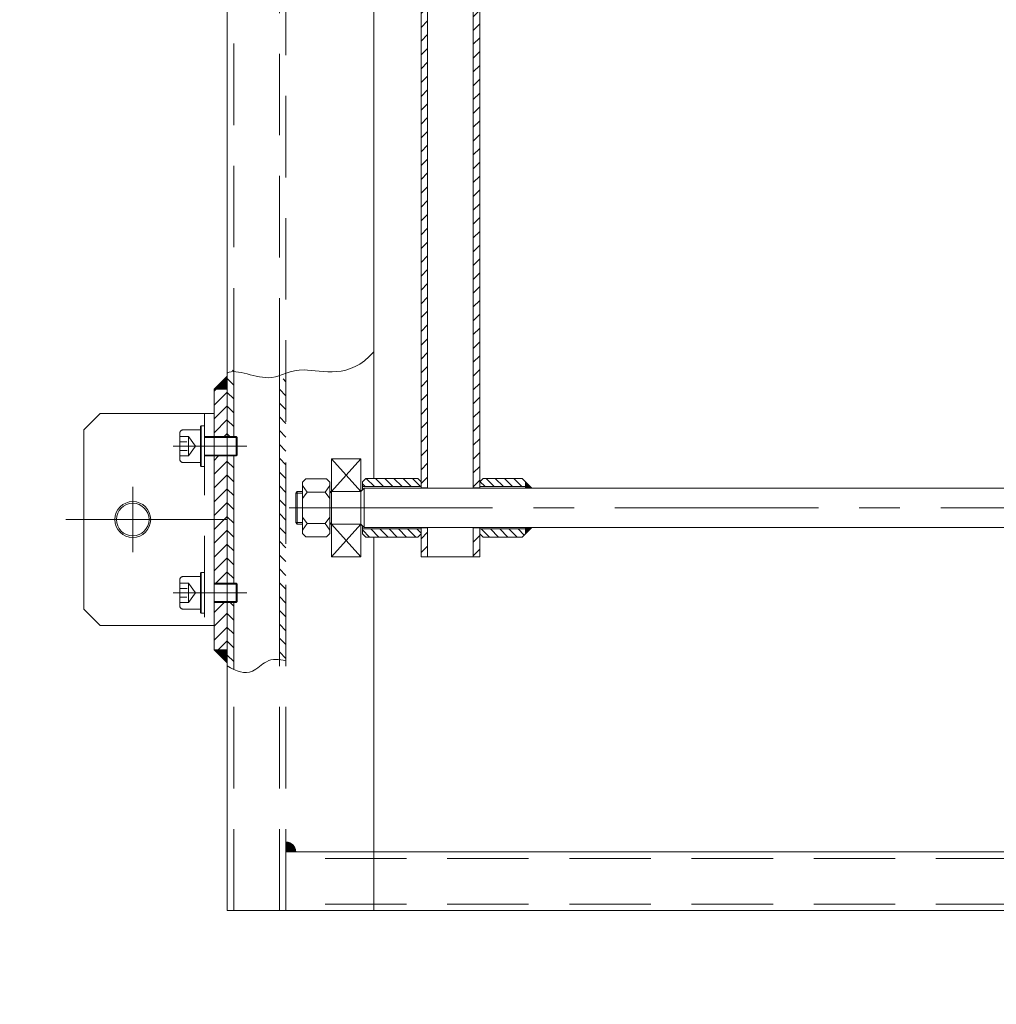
# Model space of a CAD drawing. Header units: centimetres. Extents: x -228435 to 46820, y -89367 to 152985.
# Tile 196 of 252: x 7123 to 7417, y 45025 to 45321. Entities that reach past the tile are written whole.
import ezdxf

# ---------------------------------------------------------------- set-up
doc = ezdxf.new("R2010")
doc.units = ezdxf.units.CM
doc.header["$LTSCALE"] = 50
doc.header["$PDMODE"] = 35
doc.header["$PDSIZE"] = 0.1
doc.linetypes.add('CENTER', pattern=[2, 1.25, -0.25, 0.25, -0.25])
doc.linetypes.add('DASHED', pattern=[0.75, 0.5, -0.25])
doc.layers.get('0').update_dxf_attribs({"color": 8})
doc.layers.get('DEFPOINTS').update_dxf_attribs({"color": 8})
for name, color, linetype, lineweight in [('Kondygnacja  -0_5$0$ARCH_INFO_WYMIARY', 8, 'Continuous', 9), ('kreskowanie', 8, 'Continuous', 13), ('osie', 8, 'CENTER', 13), ('przerwa', 8, 'DASHED', 13), ('RYSUNKOWE_NIEDRUK', 8, 'Continuous', 9), ('SYSTEMY AV', 8, 'Continuous', 13), ('wymiar', 8, 'Continuous', 13)]:
    doc.layers.add(name, color=color, linetype=linetype, lineweight=lineweight)
doc.styles.add('Kondygnacja  -0_5$0$Romans', font='Romans.shx', dxfattribs={"width": 0.7})
doc.styles.add('Romans', font='Romans.shx')
doc.dimstyles.new('Kondygnacja  -0_5$0$Wymiary 1-100', dxfattribs={"dimtxt": 12, "dimasz": 10, "dimexe": 5, "dimexo": 0, "dimgap": 4, "dimtad": 1, "dimrnd": 0.5, "dimzin": 12, "dimdsep": 46, "dimtxsty": 'Kondygnacja  -0_5$0$Romans', "dimblk": 'Kondygnacja  -0_5$0$_Oblique', "dimcen": 10, "dimdle": 10, "dimclrt": 55, "dimazin": 0, "dimtfac": 1, "dimtmove": 1, "dimatfit": 3, "dimfxl": 0, "dimtolj": 1, "dimtzin": 0, "dimarcsym": 0})
doc.dimstyles.new('Wymiary 1-200', dxfattribs={"dimtxt": 22, "dimasz": 20, "dimexe": 10, "dimexo": 0, "dimgap": 8, "dimtad": 1, "dimrnd": 0.5, "dimzin": 12, "dimdsep": 46, "dimtxsty": 'Romans', "dimblk": 'OBLIQUE', "dimcen": 0.5, "dimdle": 15, "dimclrt": 55, "dimazin": 0, "dimtfac": 1, "dimtmove": 1, "dimatfit": 3, "dimfxl": 0, "dimtolj": 1, "dimtzin": 0, "dimarcsym": 0})
pattern_1 = [(135, (-65982.465, 26636.8553), (-1.41421356, -1.41421356), [])]

# ---------------------------------------------------------------- blocks, each defined once
blk = doc.blocks.new('Kondygnacja  -0_5$0$_Oblique')
at = {"color": 0, "linetype": 'ByBlock', "lineweight": -2}
blk.add_line((-0.5, -0.5), (0.5, 0.5), dxfattribs=at)
blk = doc.blocks.new('*D212')
at = {"layer": 'DEFPOINTS', "color": 0}
for p in [(-30586.3, 81900), (-30681.11, 12489.5), (9064, 12489.5)]:
    blk.add_point(p, dxfattribs=at)
at = {"layer": 'Kondygnacja  -0_5$0$ARCH_INFO_WYMIARY', "color": 0, "lineweight": -2}
for p, q in [((-30681.11, 81910), (-30681.11, 12479.5)), ((-30673.11, 81900), (-30686.11, 81900)), ((-30673.11, 12489.5), (-30686.11, 12489.5))]:
    blk.add_line(p, q, dxfattribs=at)
at = {"layer": 'Kondygnacja  -0_5$0$ARCH_INFO_WYMIARY', "color": 0, "lineweight": -2, "xscale": 10, "yscale": 10, "zscale": 10}
for p, rotation in [((-30681.11, 81900), 90), ((-30681.11, 12489.5), 270)]:
    blk.add_blockref('Kondygnacja  -0_5$0$_Oblique', p, dxfattribs=dict(at, rotation=rotation))
at = {"layer": 'Kondygnacja  -0_5$0$ARCH_INFO_WYMIARY', "color": 55, "insert": (-30691.11, 47194.75), "char_height": 12, "attachment_point": 5, "rotation": 90, "style": 'Kondygnacja  -0_5$0$Romans'}
blk.add_mtext('\\A1;69410.5', dxfattribs=at)
blk = doc.blocks.new('A$C45FE2F59')
h = blk.add_hatch()
h.set_pattern_fill('_USER', color=256, scale=0.1, angle=45, style=0, pattern_type=0)
h.set_pattern_definition([(135, (67949.22685, 25693.96624), (0.07071067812, 0.07071067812), [])])
h.paths.add_polyline_path([(-280, 164), (-280, 160), (-284, 160)])
h = blk.add_hatch()
h.set_pattern_fill('_USER', color=256, scale=0.1, angle=135, style=0, pattern_type=0)
h.set_pattern_definition([(45, (68311.83249, 24670.12207), (0.07071067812, -0.07071067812), [])])
h.paths.add_polyline_path([(-188.5, 131.6), (-186.5, 129.6), (-188.5, 129.6)])
h.paths.add_polyline_path([(-188.5, 117.6), (-186.5, 117.6), (-188.5, 115.6)])
h = blk.add_hatch()
h.set_pattern_fill('_USER', color=256, scale=0.1, angle=45, style=0, pattern_type=0)
h.set_pattern_definition([(225, (67949.22685, -25453.96624), (0.07071067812, -0.07071067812), [])])
h.paths.add_polyline_path([(-280, 76), (-280, 80), (-284, 80)])
h = blk.add_hatch()
h.set_pattern_fill('_USER', color=256, scale=0.1, angle=45, style=0, pattern_type=0)
h.set_pattern_definition([(315, (-67949.22685, -25453.96624), (-0.07071067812, -0.07071067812), [])])
h.paths.add_polyline_path([(-259, 18), (-262, 18), (-262, 21, -0.414214)])
at = {"layer": 'kreskowanie'}
h = blk.add_hatch(dxfattribs=at)
h.set_pattern_fill('_USER', color=256, scale=3, angle=45, style=0, pattern_type=0)
h.set_pattern_definition([(45, (-65982.465, 26636.8553), (-2.12132034, 2.12132034), [])])
h.paths.add_polyline_path([(-202.5, 117.5), (-204.5, 117.5), (-204.5, 108.6), (-202.5, 108.6)])
h.paths.add_polyline_path([(-218.5, 117.5), (-220.5, 117.5), (-220.5, 108.6), (-218.5, 108.6)])
h.paths.add_polyline_path([(-202.5, 350), (-204.5, 350), (-204.5, 129.7), (-202.5, 129.7), (-202.5, 134.6)])
h.paths.add_polyline_path([(-218.5, 350), (-220.5, 350), (-220.5, 134.6), (-220.5, 129.7), (-218.5, 129.7)])
h.paths.add_polyline_path([(-202.5, 387.3), (-204.5, 387.3), (-204.5, 350), (-202.5, 350)])
h.paths.add_polyline_path([(-218.5, 387.3), (-220.5, 387.3), (-220.5, 350), (-218.5, 350)])
h.paths.add_polyline_path([(-202.5, 403.9), (-202.5, 406.4), (-204.5, 406.4), (-204.5, 395.5), (-202.5, 395.5)])
h.paths.add_polyline_path([(-218.5, 406.4), (-220.5, 406.4), (-220.5, 395.5), (-218.5, 395.5)])
h.paths.add_polyline_path([(-181.5, 387.3), (-183.5, 387.3), (-183.5, 376.4), (-181.5, 376.4)])
h.paths.add_polyline_path([(-197.5, 387.3), (-199.5, 387.3), (-199.5, 376.4), (-197.5, 376.4)])
h.paths.add_polyline_path([(-181.5, 654.9), (-183.5, 654.9), (-183.5, 395.5), (-181.5, 395.5)])
h.paths.add_polyline_path([(-197.5, 654.9), (-199.5, 654.9), (-199.5, 395.5), (-197.5, 395.5)])
h.paths.add_polyline_path([(-181.5, 672), (-183.5, 672), (-183.5, 663.1), (-181.5, 663.1)])
h.paths.add_polyline_path([(-197.5, 672), (-199.5, 672), (-199.5, 663.1), (-197.5, 663.1)])
h = blk.add_hatch(dxfattribs=at)
h.set_pattern_fill('_USER', color=256, scale=3, angle=45, style=0, pattern_type=0)
h.set_pattern_definition([(315, (-67949.227, -25453.9662), (-2.12132034, -2.12132034), [])])
edge = h.paths.add_edge_path()
edge.add_spline(control_points=[(-278, 73.96), (-278.66, 74.27), (-279.33, 74.64), (-280, 75.05)], knot_values=[3.563237, 3.563237, 3.563237, 3.563237, 5.623103, 5.623103, 5.623103, 5.623103], degree=3, periodic=0)
edge.add_line((-280, 75.05), (-280, 94.5))
edge.add_line((-280, 94.5), (-278, 94.5))
edge.add_line((-278, 94.5), (-278, 73.96))
h.paths.add_polyline_path([(-280, 139.5), (-278, 139.5), (-278, 100.5), (-280, 100.5)])
edge = h.paths.add_edge_path()
edge.add_line((-278, 145.5), (-280, 145.5))
edge.add_line((-280, 145.5), (-280, 164.95))
edge.add_spline(control_points=[(-280, 164.95), (-279.33, 165.36), (-278.66, 165.73), (-278, 166.04)], knot_values=[3.563237, 3.563237, 3.563237, 3.563237, 5.623103, 5.623103, 5.623103, 5.623103], degree=3, periodic=0)
edge.add_line((-278, 166.04), (-278, 145.5))
edge = h.paths.add_edge_path()
edge.add_spline(control_points=[(-262, 76.65), (-262.68, 76.84), (-263.35, 76.98), (-264, 77.05)], knot_values=[21.480294, 21.480294, 21.480294, 21.480294, 23.511433, 23.511433, 23.511433, 23.511433], degree=3, periodic=0)
edge.add_line((-264, 77.05), (-264, 162.95))
edge.add_spline(control_points=[(-264, 162.95), (-263.35, 163.02), (-262.68, 163.16), (-262, 163.35)], knot_values=[21.480294, 21.480294, 21.480294, 21.480294, 23.511433, 23.511433, 23.511433, 23.511433], degree=3, periodic=0)
edge.add_line((-262, 163.35), (-262, 76.65))
h = blk.add_hatch(dxfattribs=at)
h.set_pattern_fill('_USER', color=256, scale=3, angle=135, style=0, pattern_type=0)
h.set_pattern_definition([(225, (-67949.227, -25453.9662), (-2.12132034, 2.12132034), [])])
h.paths.add_polyline_path([(-284, 94.5), (-280, 94.5), (-280, 80), (-284, 80)])
h.paths.add_polyline_path([(-280, 100.5), (-284, 100.5), (-284, 139.5), (-280, 139.5)])
h.paths.add_polyline_path([(-280, 145.5), (-284, 145.5), (-284, 160), (-280, 160)])
h = blk.add_hatch(dxfattribs=at)
h.set_pattern_fill('_USER', color=256, scale=2, angle=135, style=0, pattern_type=0)
h.set_pattern_definition(pattern_1)
h.paths.add_polyline_path([(-238.5, 130.1), (-238.5, 131.6), (-237.5, 132.6), (-221.5, 132.6), (-220.5, 131.6), (-220.5, 130.1)])
h.paths.add_polyline_path([(-237.5, 114.6), (-238.5, 115.6), (-238.5, 117.1), (-220.5, 117.1), (-220.5, 115.6), (-221.5, 114.6)])
h = blk.add_hatch(dxfattribs=at)
h.set_pattern_fill('_USER', color=256, scale=2, angle=135, style=0, pattern_type=0)
h.set_pattern_definition(pattern_1)
h.paths.add_polyline_path([(-202.5, 130.1), (-202.5, 131.6), (-201.5, 132.6), (-189.5, 132.6), (-188.5, 131.6), (-188.5, 130.1)])
h.paths.add_polyline_path([(-188.5, 117.1), (-188.5, 115.6), (-189.5, 114.6), (-201.5, 114.6), (-202.5, 115.6), (-202.5, 117.1)])
for p, q in [((-235, 442.76), (-235, 132.6)), ((-220.5, 134.6), (-220.5, 387.4)), ((-218.5, 387.4), (-218.5, 129.6)), ((-204.5, 387.4), (-204.5, 129.6)), ((-202.5, 134.6), (-202.5, 387.4)), ((-280, 145.5), (-280, 350)), ((-284, 160), (-280, 164)), ((-278, 145.5), (-278, 166.04)), ((-264, 162.95), (-264, 77.05)), ((-280, 160), (-284, 160)), ((-284, 80), (-284, 160)), ((-324, 147.5), (-319, 152.5)), ((-324, 147.5), (-319, 152.5)), ((-284, 152.5), (-319, 152.5)), ((-284, 152.5), (-319, 152.5)), ((-284, 152.5), (-284, 87.5)), ((-324, 147.5), (-324, 92.5)), ((-324, 147.5), (-324, 92.5)), ((-277, 145.2), (-277.3, 145.5)), ((-277.3, 145.5), (-277.3, 139.5)), ((-277, 145.2), (-277, 139.8)), ((-280, 100.5), (-280, 139.5)), ((-278, 100.5), (-278, 139.5)), ((-277, 139.8), (-277.3, 139.5)), ((-248, 128.6), (-248, 138.6)), ((-248, 138.6), (-239, 128.6)), ((-239, 138.6), (-248, 128.6)), ((-248, 138.6), (-239, 138.6)), ((-239, 128.6), (-239, 138.6)), ((-220.5, 134.6), (-220.5, 129.6)), ((-202.5, 134.6), (-202.5, 129.6)), ((-256.9, 131.48), (-255.9, 132.48)), ((-256.9, 131.48), (-256.9, 115.72)), ((-255.48, 128.43), (-256.9, 130.43)), ((-249.5, 132.48), (-255.9, 132.48)), ((-249.92, 128.43), (-248.5, 130.43)), ((-248.5, 131.48), (-249.5, 132.48)), ((-248.5, 128.1), (-248.5, 131.48)), ((-237.5, 132.6), (-238.5, 131.6)), ((-238.5, 131.6), (-238.5, 129.1)), ((-220.5, 130.1), (-238.5, 130.1)), ((-221.5, 132.6), (-237.5, 132.6)), ((-221.5, 132.6), (-220.5, 131.6)), ((-201.5, 132.6), (-202.5, 131.6)), ((-188.5, 130.1), (-202.5, 130.1)), ((-189.5, 132.6), (-201.5, 132.6)), ((-189.5, 132.6), (-188.5, 131.6)), ((-188.5, 131.6), (-188.5, 129.6)), ((-188.5, 131.6), (-186.5, 129.6)), ((-259, 128.1), (-258.5, 128.6)), ((-259, 128.1), (-259, 119.1)), ((-256.9, 128.6), (-258.5, 128.6)), ((-258.5, 128.6), (-258.5, 118.6)), ((-255.48, 128.43), (-256.9, 126.43)), ((-255.48, 128.43), (-249.92, 128.43)), ((-249.92, 128.43), (-248.5, 126.43)), ((-239, 128.6), (-248.5, 128.6)), ((-248, 128.6), (-248.5, 128.1)), ((-248.5, 128.1), (-248.5, 119.1)), ((-248, 118.6), (-248, 128.6)), ((-238, 129.6), (-239, 128.6)), ((-239, 118.6), (-239, 128.6)), ((-238, 129.6), (-238, 117.6)), ((-30.15, 129.6), (-238, 129.6)), ((-218.5, 129.7), (-220.5, 129.7)), ((-204.5, 129.7), (-202.5, 129.7)), ((-259, 119.1), (-258.5, 118.6)), ((-256.9, 118.6), (-258.5, 118.6)), ((-255.48, 118.77), (-256.9, 120.77)), ((-255.48, 118.77), (-256.9, 116.77)), ((-255.48, 118.77), (-249.92, 118.77)), ((-249.92, 118.77), (-248.5, 120.77)), ((-249.92, 118.77), (-248.5, 116.77)), ((-248, 118.6), (-248.5, 119.1)), ((-248.5, 119.1), (-248.5, 115.72)), ((-239, 118.6), (-248.5, 118.6)), ((-248, 118.6), (-248, 108.6)), ((-248, 108.6), (-239, 118.6)), ((-239, 108.6), (-248, 118.6)), ((-239, 118.6), (-238, 117.6)), ((-239, 118.6), (-239, 108.6)), ((-238.5, 118.1), (-238.5, 115.6)), ((-255.9, 114.72), (-256.9, 115.72)), ((-249.5, 114.72), (-248.5, 115.72)), ((-220.5, 117.1), (-238.5, 117.1)), ((-238.5, 115.6), (-237.5, 114.6)), ((-30.15, 117.6), (-238, 117.6)), ((-220.5, 115.6), (-221.5, 114.6)), ((-220.5, 108.6), (-220.5, 117.6)), ((-218.5, 117.5), (-220.5, 117.5)), ((-218.5, 117.6), (-218.5, 108.6)), ((-204.5, 117.6), (-204.5, 108.6)), ((-204.5, 117.5), (-202.5, 117.5)), ((-202.5, 108.6), (-202.5, 117.6)), ((-188.5, 117.1), (-202.5, 117.1)), ((-202.5, 115.6), (-201.5, 114.6)), ((-188.5, 115.6), (-189.5, 114.6)), ((-188.5, 117.6), (-188.5, 115.6)), ((-188.5, 115.6), (-186.5, 117.6)), ((-249.5, 114.72), (-255.9, 114.72)), ((-221.5, 114.6), (-237.5, 114.6)), ((-235, 114.6), (-235, 0)), ((-189.5, 114.6), (-201.5, 114.6)), ((-248, 108.6), (-239, 108.6)), ((-202.5, 108.6), (-220.5, 108.6)), ((-277, 100.2), (-277.3, 100.5)), ((-277.3, 94.5), (-277.3, 100.5)), ((-277, 94.8), (-277, 100.2)), ((-280, 0), (-280, 94.5)), ((-278, 73.96), (-278, 94.5)), ((-277, 94.8), (-277.3, 94.5)), ((-324, 92.5), (-319, 87.5)), ((-324, 92.5), (-319, 87.5)), ((-284, 87.5), (-319, 87.5)), ((-284, 87.5), (-319, 87.5)), ((-280, 80), (-284, 80)), ((-284, 80), (-280, 76)), ((0, 18), (-262, 18)), ((0, 0), (-280, 0)), ((0, 0), (-280, 0)), ((45.32, 0), (-280, 0)), ((-280, 0), (-250, 0)), ((45.32, 0), (-280, 0)), ((-277, 0), (-280, 0)), ((-277, 0), (277, 0)), ((-277, 0), (277, 0))]:
    blk.add_line(p, q)
at = {"ltscale": 0.5}
for p, q in [((-287, 145.5), (-277.3, 145.5)), ((-287, 139.5), (-277.3, 139.5)), ((-284, 100.5), (-277.3, 100.5)), ((-284, 94.5), (-277.3, 94.5))]:
    blk.add_line(p, q, dxfattribs=at)
blk.add_lwpolyline([(-280, 700), (280, 700), (280, 0), (-280, 0)], close=True)
for radius in [5.5, 5.5, 5, 5]:
    blk.add_circle((-309, 120), radius)
blk.add_arc((-262, 18), 3, 0, 90)
at = {"layer": 'osie', "ltscale": 0.5}
for p, q in [((-296.61, 142.5), (-274.03, 142.5)), ((-296.61, 97.5), (-274.03, 97.5))]:
    blk.add_line(p, q, dxfattribs=at)
at = {"layer": 'osie'}
for p, q in [((-309, 120), (-309, 130)), ((-309, 120), (-309, 130)), ((-261.05, 123.6), (268.81, 123.6)), ((-280, 120), (-329.56, 120)), ((-280, 120), (-329.56, 120)), ((-309, 120), (-309, 110)), ((-309, 120), (-309, 110))]:
    blk.add_line(p, q, dxfattribs=at)
at = {"layer": 'przerwa'}
for p, q in [((-262, 0), (-262, 470)), ((-278, 166.04), (-278, 350)), ((-264, 162.95), (-264, 350)), ((-287, 152.5), (-287, 87.5)), ((-287.99, 148.75), (-288.24, 148.5)), ((-288.24, 148.5), (-288.24, 136.5)), ((-287.99, 148.75), (-287, 148.75)), ((-287.99, 148.75), (-287.99, 136.25)), ((-294.56, 146.5), (-294.56, 138.5)), ((-294.56, 145.47), (-291.91, 145.47)), ((-293.56, 147.5), (-288.31, 147.5)), ((-291.91, 145.47), (-289.73, 142.5)), ((-291.91, 145.47), (-291.91, 139.53)), ((-294.56, 143.82), (-292.4, 143.82)), ((-291.91, 139.53), (-289.73, 142.5)), ((-294.56, 141.18), (-292.28, 141.18)), ((-294.56, 139.53), (-291.91, 139.53)), ((-293.56, 137.5), (-288.31, 137.5)), ((-288.24, 136.5), (-287.99, 136.25)), ((-287.99, 136.25), (-287, 136.25)), ((-288.24, 103.5), (-287.99, 103.75)), ((-288.24, 91.5), (-288.24, 103.5)), ((-287.99, 103.75), (-287, 103.75)), ((-287.99, 91.25), (-287.99, 103.75)), ((-294.56, 93.5), (-294.56, 101.5)), ((-294.56, 100.47), (-291.91, 100.47)), ((-293.56, 102.5), (-288.31, 102.5)), ((-291.91, 100.47), (-289.73, 97.5)), ((-291.91, 94.53), (-291.91, 100.47)), ((-294.56, 98.82), (-292.28, 98.82)), ((-291.91, 94.53), (-289.73, 97.5)), ((-294.56, 96.18), (-292.4, 96.18)), ((-294.56, 94.53), (-291.91, 94.53)), ((-293.56, 92.5), (-288.31, 92.5)), ((-287.99, 91.25), (-288.24, 91.5)), ((-287.99, 91.25), (-287, 91.25)), ((-264, 0), (-264, 77.05)), ((-278, 0), (-278, 73.96)), ((0, 16), (-262, 16)), ((0, 2), (-262, 2))]:
    blk.add_line(p, q, dxfattribs=at)
for centre, start, end in [((-293.56, 146.5), 90, 180), ((-293.56, 138.5), 180, 270), ((-293.56, 101.5), 90, 180), ((-293.56, 93.5), 180, 270)]:
    blk.add_arc(centre, 1, start, end, dxfattribs=at)
at = {"layer": 'wymiar', "ltscale": 0.5}
for p, q in [((-287, 145.2), (-277, 145.2)), ((-287, 139.8), (-277, 139.8)), ((-284, 100.2), (-277, 100.2)), ((-284, 94.8), (-277, 94.8))]:
    blk.add_line(p, q, dxfattribs=at)
at = {"layer": 'wymiar'}
for p, q in [((-256.9, 128.1), (-259, 128.1)), ((-256.9, 119.1), (-259, 119.1))]:
    blk.add_line(p, q, dxfattribs=at)
for points in [[(-280, 164.95), (-277.26, 166.61), (-267.35, 160.76), (-257.8, 168.39), (-242.44, 162.76), (-235, 171.49)], [(-280, 75.05), (-277.26, 73.39), (-272.97, 71.72), (-267.81, 77.41), (-264.13, 77.24), (-262, 76.65)]]:
    blk.add_open_spline(points, degree=3, knots=[3.563237, 3.563237, 3.563237, 3.563237, 11.938407, 17.129194, 23.511433, 23.511433, 23.511433, 23.511433], dxfattribs=at)
blk = doc.blocks.new('_Oblique')
at = {"color": 0, "linetype": 'ByBlock', "lineweight": -2}
blk.add_line((-0.5, -0.5), (0.5, 0.5), dxfattribs=at)
blk = doc.blocks.new('*D249')
at = {"layer": 'DEFPOINTS', "color": 0}
for p in [(-630.082, 4005.511), (-753.431, 3305.511), (-470.312, 3305.511)]:
    blk.add_point(p, dxfattribs=at)
at = {"layer": 'SYSTEMY AV', "color": 0, "lineweight": -2}
for p, q in [((-470.312, 4020.511), (-470.312, 3290.511)), ((-486.312, 4005.511), (-460.312, 4005.511)), ((-486.312, 3305.511), (-460.312, 3305.511))]:
    blk.add_line(p, q, dxfattribs=at)
at = {"layer": 'SYSTEMY AV', "color": 0, "lineweight": -2, "xscale": 20, "yscale": 20, "zscale": 20}
for p, rotation in [((-470.312, 4005.511), 90), ((-470.312, 3305.511), 270)]:
    blk.add_blockref('_Oblique', p, dxfattribs=dict(at, rotation=rotation))
at = {"layer": 'SYSTEMY AV', "color": 55, "insert": (-489.312, 3655.511), "char_height": 22, "attachment_point": 5, "rotation": 90, "style": 'Romans'}
blk.add_mtext('\\A1;700', dxfattribs=at)
blk = doc.blocks.new('A$C59BE0B33')
at = {"layer": 'SYSTEMY AV', "xscale": 0.09799999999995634, "yscale": 0.09799999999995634, "zscale": 0.098}
blk.add_blockref('A$C45FE2F59', (-600, 4005.357), dxfattribs=at)
at = {"layer": 'SYSTEMY AV'}
dim = blk.add_linear_dim(base=(-470.312, 3305.511), p1=(-630.082, 4005.511), p2=(-753.431, 3305.511), angle=90, dimstyle='Wymiary 1-200', dxfattribs=at)
dim.commit()
dim.dimension.update_dxf_attribs({"geometry": '*D249', "text_midpoint": (-489.312, 3655.511)})

msp = doc.modelspace()

# ---------------------------------------------------------------- block references
at = {"layer": 'RYSUNKOWE_NIEDRUK', "lineweight": 13, "xscale": 10, "yscale": 10, "zscale": 10}
msp.add_blockref('A$C59BE0B33', (13460, 5000), dxfattribs=at)
msp.add_blockref('A$C59BE0B33', (13460, 5000), dxfattribs=at)

# ---------------------------------------------------------------- dimensions: what is measured, and where the dimension line sits
at = {"layer": 'Kondygnacja  -0_5$0$ARCH_INFO_WYMIARY'}
dim = msp.add_linear_dim(base=(-30681.114, 12489.5), p1=(-30586.301, 81900), p2=(9064, 12489.5), angle=90, dimstyle='Kondygnacja  -0_5$0$Wymiary 1-100', dxfattribs=at)
dim.commit()
dim.dimension.update_dxf_attribs({"geometry": '*D212', "text_midpoint": (-30691.114, 47194.75)})

doc.saveas('drawing.dxf')
